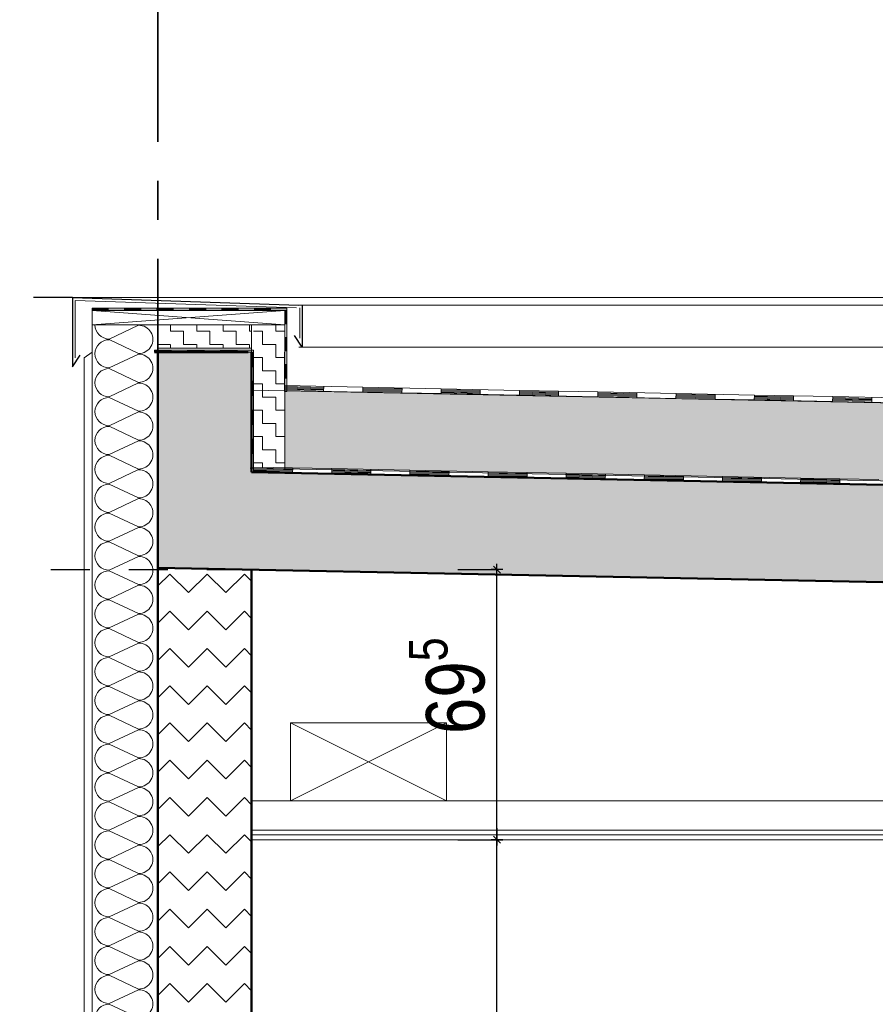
# Model space of a CAD drawing. Header units: metres. Extents: x 1314 to 1415, y -87 to -52.
# Tile 126 of 256: x 1338 to 1340.2, y -78.47 to -75.95. Entities that reach past the tile are written whole.
import ezdxf

# ---------------------------------------------------------------- set-up
doc = ezdxf.new("R2010")
doc.units = ezdxf.units.M
doc.header["$PDMODE"] = 65
for name, pattern in [('AUSGEZOGEN', [0]), ('PUNKT2_S9', [0.0015, 0, -0.0015]), ('STRICHPUNKT2_S5', [0.5, 0.35, -0.05, 0.05, -0.05])]:
    doc.linetypes.add(name, pattern=pattern)
for name, color, linetype, lineweight in [('XR$2$Achsen', 4, 'AUSGEZOGEN', 13), ('XR$2$Allgemein', 4, 'AUSGEZOGEN', 13), ('XR$2$Ansicht', 1, 'AUSGEZOGEN', 50), ('XR$2$Aufkantung', 4, 'AUSGEZOGEN', 13), ('XR$2$Design', 4, 'AUSGEZOGEN', 13), ('XR$2$Maßlinie 1_50', 7, 'AUSGEZOGEN', 25), ('XR$2$Muster', 4, 'AUSGEZOGEN', 13), ('XR$2$STANDARD_1', 7, 'AUSGEZOGEN', 25), ('XR$2$Wand', 1, 'AUSGEZOGEN', 50), ('XR$3$Maßlinie 1_50', 7, 'AUSGEZOGEN', 25), ('XR$4$Design', 4, 'AUSGEZOGEN', 13), ('XR$4$Muster', 4, 'AUSGEZOGEN', 13), ('XR$4$Türen', 3, 'AUSGEZOGEN', 18)]:
    doc.layers.add(name, color=color, linetype=linetype, lineweight=lineweight)
doc.styles.add('ARIAL', font='arial.ttf')
doc.dimstyles.new('DIMSTYLE_18', dxfattribs={"dimtxt": 0.175, "dimasz": 0.15, "dimexe": 0, "dimexo": 0, "dimgap": 0.0875, "dimtad": 2, "dimdec": 3, "dimrnd": 0.005, "dimzin": 4, "dimdsep": 46, "dimtxsty": 'ARIAL', "dimblk1": 'ALL_ML_KREIS', "dimblk2": 'ALL_ML_KREIS', "dimsah": 1, "dimcen": 0, "dimclrd": 3, "dimclre": 3, "dimclrt": 3, "dimadec": 0, "dimazin": 0, "dimtfac": 1, "dimtdec": 0, "dimtix": 1, "dimtmove": 2, "dimatfit": 3, "dimfxl": 0, "dimtzin": 0, "dimlwd": 0, "dimlwe": 25, "dimarcsym": 0})
doc.dimstyles.new('DIMSTYLE_23', dxfattribs={"dimtxt": 0.15, "dimasz": 0.03, "dimexe": 0, "dimexo": 0, "dimgap": 0.075, "dimtad": 2, "dimdec": 1, "dimlfac": 100, "dimrnd": 0.5, "dimzin": 4, "dimdsep": 46, "dimtxsty": 'ARIAL', "dimblk1": 'ALL_ML_STRICH', "dimblk2": 'ALL_ML_STRICH', "dimsah": 1, "dimcen": 0, "dimclrd": 3, "dimclre": 3, "dimclrt": 3, "dimadec": 0, "dimazin": 0, "dimtfac": 1, "dimtdec": 0, "dimtix": 1, "dimtmove": 2, "dimatfit": 3, "dimfxl": 0, "dimtzin": 0, "dimlwd": 0, "dimlwe": 25, "dimarcsym": 0})
doc.dimstyles.new('DIMSTYLE_7', dxfattribs={"dimtxt": 0.125, "dimasz": 0.15, "dimexe": 0, "dimexo": 0, "dimgap": 0.0625, "dimtad": 2, "dimdec": 3, "dimrnd": 0.005, "dimzin": 4, "dimdsep": 46, "dimtxsty": 'ARIAL', "dimblk1": 'ALL_ML_KREIS', "dimblk2": 'ALL_ML_KREIS', "dimsah": 1, "dimcen": 0, "dimclrd": 3, "dimclre": 3, "dimclrt": 3, "dimadec": 0, "dimazin": 0, "dimtfac": 1, "dimtdec": 0, "dimtix": 1, "dimtmove": 2, "dimatfit": 3, "dimfxl": 0, "dimtzin": 0, "dimlwd": 0, "dimlwe": 25, "dimarcsym": 0})
doc.dimstyles.new('DIMSTYLE_9', dxfattribs={"dimtxt": 0.125, "dimasz": 0.15, "dimexe": 0, "dimexo": 0, "dimgap": 0.0625, "dimtad": 2, "dimrnd": 0.005, "dimzin": 4, "dimdsep": 46, "dimtxsty": 'ARIAL', "dimblk1": 'ALL_ML_KREIS', "dimblk2": 'ALL_ML_KREIS', "dimsah": 1, "dimcen": 0, "dimclrd": 3, "dimclre": 3, "dimclrt": 3, "dimadec": 0, "dimazin": 0, "dimtfac": 1, "dimtdec": 0, "dimtix": 1, "dimtmove": 2, "dimatfit": 3, "dimfxl": 0, "dimtzin": 0, "dimlwd": 0, "dimlwe": 25, "dimarcsym": 0})
pattern_1 = [(0, (0.0675, 0.0675), (0.03375, 0.03375), [0.03375, -0.03375]), (90, (0.0675, 0.0675), (-0.03375, 0.03375), [0.03375, -0.03375])]

# ---------------------------------------------------------------- blocks, each defined once
blk = doc.blocks.new('MUSTERELEMENT_34')
at = {"layer": 'XR$2$Wand', "color": 4, "linetype": 'AUSGEZOGEN', "lineweight": 13, "transparency": 33554687}
for p, q in [((1338.1894, -76.6883), (1338.2726, -76.6883)), ((1338.1894, -76.6933), (1338.1894, -76.6883)), ((1338.1894, -76.6893), (1338.231, -76.6893)), ((1338.1894, -76.6903), (1338.231, -76.6903)), ((1338.1894, -76.6913), (1338.231, -76.6913)), ((1338.1894, -76.6923), (1338.231, -76.6923)), ((1338.1894, -76.6933), (1338.2726, -76.6933)), ((1338.231, -76.6933), (1338.231, -76.6883)), ((1338.2726, -76.6883), (1338.3558, -76.6883)), ((1338.2726, -76.6933), (1338.2726, -76.6883)), ((1338.2726, -76.6933), (1338.2726, -76.6883)), ((1338.2726, -76.6893), (1338.3142, -76.6893)), ((1338.2726, -76.6903), (1338.3142, -76.6903)), ((1338.2726, -76.6913), (1338.3142, -76.6913)), ((1338.2726, -76.6923), (1338.3142, -76.6923)), ((1338.2726, -76.6933), (1338.3558, -76.6933)), ((1338.3142, -76.6933), (1338.3142, -76.6883)), ((1338.3558, -76.6883), (1338.4391, -76.6883)), ((1338.3558, -76.6933), (1338.3558, -76.6883)), ((1338.3558, -76.6933), (1338.3558, -76.6883)), ((1338.3558, -76.6893), (1338.3974, -76.6893)), ((1338.3558, -76.6903), (1338.3974, -76.6903)), ((1338.3558, -76.6913), (1338.3974, -76.6913)), ((1338.3558, -76.6923), (1338.3974, -76.6923)), ((1338.3558, -76.6933), (1338.4391, -76.6933)), ((1338.3974, -76.6933), (1338.3974, -76.6883)), ((1338.4391, -76.6883), (1338.5223, -76.6883)), ((1338.4391, -76.6933), (1338.4391, -76.6883)), ((1338.4391, -76.6933), (1338.4391, -76.6883)), ((1338.4391, -76.6893), (1338.4807, -76.6893)), ((1338.4391, -76.6903), (1338.4807, -76.6903)), ((1338.4391, -76.6913), (1338.4807, -76.6913)), ((1338.4391, -76.6923), (1338.4807, -76.6923)), ((1338.4391, -76.6933), (1338.5223, -76.6933)), ((1338.4807, -76.6933), (1338.4807, -76.6883)), ((1338.5223, -76.6883), (1338.6055, -76.6883)), ((1338.5223, -76.6933), (1338.5223, -76.6883)), ((1338.5223, -76.6933), (1338.5223, -76.6883)), ((1338.5223, -76.6893), (1338.5639, -76.6893)), ((1338.5223, -76.6903), (1338.5639, -76.6903)), ((1338.5223, -76.6913), (1338.5639, -76.6913)), ((1338.5223, -76.6923), (1338.5639, -76.6923)), ((1338.5223, -76.6933), (1338.6055, -76.6933)), ((1338.5639, -76.6933), (1338.5639, -76.6883)), ((1338.6055, -76.6883), (1338.6887, -76.6883)), ((1338.6055, -76.6933), (1338.6055, -76.6883)), ((1338.6055, -76.6933), (1338.6055, -76.6883)), ((1338.6055, -76.6893), (1338.6471, -76.6893)), ((1338.6055, -76.6903), (1338.6471, -76.6903)), ((1338.6055, -76.6913), (1338.6471, -76.6913)), ((1338.6055, -76.6923), (1338.6471, -76.6923)), ((1338.6055, -76.6933), (1338.6887, -76.6933)), ((1338.6471, -76.6933), (1338.6471, -76.6883)), ((1338.6887, -76.6883), (1338.6887, -76.6883)), ((1338.6887, -76.6933), (1338.6887, -76.6883)), ((1338.6887, -76.6933), (1338.6887, -76.6883)), ((1338.6887, -76.6893), (1338.6887, -76.6893)), ((1338.6887, -76.6903), (1338.6887, -76.6903)), ((1338.6887, -76.6913), (1338.6887, -76.6913)), ((1338.6887, -76.6923), (1338.6887, -76.6923)), ((1338.6887, -76.6933), (1338.6887, -76.6933))]:
    blk.add_line(p, q, dxfattribs=at)
blk = doc.blocks.new('MUSTERELEMENT_35')
at = {"layer": 'XR$2$Wand', "color": 4, "linetype": 'AUSGEZOGEN', "lineweight": 13, "transparency": 33554687}
for p, q in [((1338.3494, -76.796), (1338.4341, -76.796)), ((1338.3494, -76.801), (1338.3494, -76.796)), ((1338.3494, -76.797), (1338.3918, -76.797)), ((1338.3494, -76.798), (1338.3918, -76.798)), ((1338.3494, -76.799), (1338.3918, -76.799)), ((1338.3494, -76.8), (1338.3918, -76.8)), ((1338.3494, -76.801), (1338.4341, -76.801)), ((1338.3918, -76.801), (1338.3918, -76.796)), ((1338.4341, -76.796), (1338.5187, -76.796)), ((1338.4341, -76.801), (1338.4341, -76.796)), ((1338.4341, -76.801), (1338.4341, -76.796)), ((1338.4341, -76.797), (1338.4764, -76.797)), ((1338.4341, -76.798), (1338.4764, -76.798)), ((1338.4341, -76.799), (1338.4764, -76.799)), ((1338.4341, -76.8), (1338.4764, -76.8)), ((1338.4341, -76.801), (1338.5187, -76.801)), ((1338.4764, -76.801), (1338.4764, -76.796)), ((1338.5187, -76.796), (1338.6034, -76.796)), ((1338.5187, -76.801), (1338.5187, -76.796)), ((1338.5187, -76.801), (1338.5187, -76.796)), ((1338.5187, -76.797), (1338.5611, -76.797)), ((1338.5187, -76.798), (1338.5611, -76.798)), ((1338.5187, -76.799), (1338.5611, -76.799)), ((1338.5187, -76.8), (1338.5611, -76.8)), ((1338.5187, -76.801), (1338.6034, -76.801)), ((1338.5611, -76.801), (1338.5611, -76.796)), ((1338.6034, -76.796), (1338.6034, -76.796)), ((1338.6034, -76.801), (1338.6034, -76.796)), ((1338.6034, -76.801), (1338.6034, -76.796)), ((1338.6034, -76.797), (1338.6034, -76.797)), ((1338.6034, -76.798), (1338.6034, -76.798)), ((1338.6034, -76.799), (1338.6034, -76.799)), ((1338.6034, -76.8), (1338.6034, -76.8)), ((1338.6034, -76.801), (1338.6034, -76.801))]:
    blk.add_line(p, q, dxfattribs=at)
blk = doc.blocks.new('MUSTERELEMENT_49')
at = {"layer": 'XR$2$Design', "color": 4, "linetype": 'AUSGEZOGEN', "lineweight": 13, "transparency": 33554687}
for p, q in [((1338.6033, -77.1056), (1338.7035, -77.1076)), ((1338.6033, -77.1081), (1338.8036, -77.1121)), ((1338.6034, -77.1006), (1338.7036, -77.1026)), ((1338.6035, -77.0956), (1338.8038, -77.0996)), ((1338.6035, -77.0981), (1338.7036, -77.1001)), ((1338.7037, -77.0976), (1338.7034, -77.1101)), ((1338.8038, -77.0996), (1338.8036, -77.1121)), ((1338.8038, -77.0996), (1338.8036, -77.1121)), ((1338.8036, -77.1096), (1338.9038, -77.1116)), ((1338.8036, -77.1121), (1339.0039, -77.1161)), ((1338.8037, -77.1046), (1338.9039, -77.1066)), ((1338.8037, -77.1071), (1338.9038, -77.1091)), ((1338.8038, -77.0996), (1339.0041, -77.1036)), ((1338.8038, -77.1021), (1338.9039, -77.1041)), ((1338.904, -77.1016), (1338.9037, -77.1141)), ((1339.0041, -77.1036), (1339.0039, -77.1161)), ((1339.0041, -77.1036), (1339.0039, -77.1161)), ((1339.004, -77.1086), (1339.1042, -77.1106)), ((1339.004, -77.1111), (1339.1041, -77.1131)), ((1339.0041, -77.1036), (1339.2044, -77.1076)), ((1339.0041, -77.1061), (1339.1042, -77.1081)), ((1339.1043, -77.1056), (1339.104, -77.1181)), ((1339.2044, -77.1076), (1339.2042, -77.1201)), ((1339.2044, -77.1076), (1339.2042, -77.1201)), ((1339.2043, -77.1126), (1339.3045, -77.1146)), ((1339.2044, -77.1076), (1339.4048, -77.1116)), ((1339.2044, -77.1101), (1339.3045, -77.1121)), ((1339.3046, -77.1096), (1339.3043, -77.1221)), ((1339.4048, -77.1116), (1339.4045, -77.1241)), ((1339.4048, -77.1116), (1339.4045, -77.1241)), ((1339.4048, -77.1116), (1339.6051, -77.1156)), ((1339.0039, -77.1136), (1339.1041, -77.1156)), ((1339.0039, -77.1161), (1339.2042, -77.1201)), ((1339.2042, -77.1176), (1339.3044, -77.1196)), ((1339.2042, -77.1201), (1339.4045, -77.1241)), ((1339.2043, -77.1151), (1339.3044, -77.1171)), ((1339.4045, -77.1241), (1339.6048, -77.1281)), ((1339.4046, -77.1191), (1339.5048, -77.1211)), ((1339.4046, -77.1216), (1339.5047, -77.1236)), ((1339.4047, -77.1141), (1339.5049, -77.1161)), ((1339.4047, -77.1166), (1339.5048, -77.1186)), ((1339.5049, -77.1136), (1339.5047, -77.1261)), ((1339.6051, -77.1156), (1339.6048, -77.1281)), ((1339.6051, -77.1156), (1339.6048, -77.1281)), ((1339.6048, -77.1281), (1339.8051, -77.1321)), ((1339.6049, -77.1231), (1339.7051, -77.1251)), ((1339.6049, -77.1256), (1339.705, -77.1276)), ((1339.605, -77.1181), (1339.7052, -77.1201)), ((1339.605, -77.1206), (1339.7051, -77.1226)), ((1339.6051, -77.1156), (1339.8054, -77.1196)), ((1339.7052, -77.1176), (1339.705, -77.1301)), ((1339.8054, -77.1196), (1339.8051, -77.1321)), ((1339.8054, -77.1196), (1339.8051, -77.1321)), ((1339.8051, -77.1321), (1340.0054, -77.1361)), ((1339.8052, -77.1271), (1339.9054, -77.1291)), ((1339.8052, -77.1296), (1339.9053, -77.1316)), ((1339.8053, -77.1221), (1339.9055, -77.1241)), ((1339.8053, -77.1246), (1339.9054, -77.1266)), ((1339.8054, -77.1196), (1340.0057, -77.1236)), ((1339.9055, -77.1216), (1339.9053, -77.1341)), ((1340.0057, -77.1236), (1340.0054, -77.1361)), ((1340.0057, -77.1236), (1340.0054, -77.1361)), ((1340.0054, -77.1361), (1340.2057, -77.1401)), ((1340.0055, -77.1311), (1340.1057, -77.1331)), ((1340.0055, -77.1336), (1340.1056, -77.1356)), ((1340.0056, -77.1261), (1340.1058, -77.1281)), ((1340.0056, -77.1286), (1340.1057, -77.1306)), ((1340.0057, -77.1236), (1340.206, -77.1276)), ((1340.1058, -77.1256), (1340.1056, -77.1381))]:
    blk.add_line(p, q, dxfattribs=at)
for points in [[(1338.6035, -77.0956), (1338.6033, -77.1056), (1338.6033, -77.1081)], [(1338.6034, -77.1031), (1338.6034, -77.1031), (1338.7035, -77.1051)]]:
    blk.add_lwpolyline(points, dxfattribs=at)
blk = doc.blocks.new('MUSTERELEMENT_50')
at = {"layer": 'XR$2$Wand', "color": 4, "linetype": 'AUSGEZOGEN', "lineweight": 13, "transparency": 33554687}
for p, q in [((1338.5984, -76.8011), (1338.6034, -76.8011)), ((1338.5994, -76.8011), (1338.5994, -76.8382)), ((1338.6024, -76.8011), (1338.6024, -76.8382)), ((1338.5984, -76.8382), (1338.6034, -76.8382)), ((1338.5984, -76.8753), (1338.5983, -76.9495)), ((1338.5984, -76.8753), (1338.6034, -76.8753)), ((1338.5984, -76.8753), (1338.6034, -76.8753)), ((1338.5994, -76.8753), (1338.5993, -76.9124)), ((1338.6004, -76.8753), (1338.6003, -76.9124)), ((1338.6014, -76.8753), (1338.6013, -76.9124)), ((1338.6024, -76.8753), (1338.6023, -76.9124)), ((1338.6034, -76.8753), (1338.6033, -76.9495)), ((1338.5983, -76.9124), (1338.6033, -76.9124)), ((1338.5983, -76.9495), (1338.5983, -77.0237)), ((1338.5983, -76.9495), (1338.6033, -76.9495)), ((1338.5983, -76.9495), (1338.6033, -76.9495)), ((1338.5993, -76.9495), (1338.5993, -76.9866)), ((1338.6003, -76.9495), (1338.6003, -76.9866)), ((1338.6013, -76.9495), (1338.6013, -76.9866)), ((1338.6023, -76.9495), (1338.6023, -76.9866)), ((1338.6033, -76.9495), (1338.6033, -77.0237)), ((1338.5983, -76.9866), (1338.6033, -76.9866)), ((1338.5983, -77.0237), (1338.6033, -77.0237)), ((1338.5983, -77.0237), (1338.6033, -77.0237)), ((1338.5993, -77.0237), (1338.5993, -77.0608)), ((1338.6003, -77.0237), (1338.6003, -77.0608)), ((1338.6013, -77.0237), (1338.6013, -77.0608)), ((1338.6023, -77.0237), (1338.6023, -77.0608)), ((1338.6033, -77.0237), (1338.6033, -77.0979)), ((1338.5983, -77.0608), (1338.6033, -77.0608)), ((1338.6003, -77.0979), (1338.6003, -77.0979)), ((1338.6033, -77.0979), (1338.6033, -77.0979))]:
    blk.add_line(p, q, dxfattribs=at)
for points in [[(1338.5984, -76.8011), (1338.5984, -76.8011), (1338.5984, -76.8753)], [(1338.6004, -76.8011), (1338.6004, -76.8011), (1338.6004, -76.8382)], [(1338.6014, -76.8011), (1338.6014, -76.8011), (1338.6014, -76.8382)], [(1338.6034, -76.8011), (1338.6034, -76.8011), (1338.6034, -76.8753)], [(1338.5983, -77.0237), (1338.5983, -77.0979), (1338.5983, -77.0979)], [(1338.5983, -77.0979), (1338.6028, -77.0979), (1338.6033, -77.0979)], [(1338.5983, -77.0979), (1338.6028, -77.0979), (1338.6033, -77.0979)]]:
    blk.add_lwpolyline(points, dxfattribs=at)
blk = doc.blocks.new('MUSTERELEMENT_51')
at = {"layer": 'XR$2$Wand', "color": 4, "linetype": 'AUSGEZOGEN', "lineweight": 13, "transparency": 33554687}
for p, q in [((1338.6837, -76.6938), (1338.6837, -76.7632)), ((1338.6837, -76.6938), (1338.6887, -76.6938)), ((1338.6847, -76.6938), (1338.6847, -76.7285)), ((1338.6857, -76.6938), (1338.6857, -76.7285)), ((1338.6867, -76.6938), (1338.6867, -76.7285)), ((1338.6877, -76.6938), (1338.6877, -76.7285)), ((1338.6887, -76.6938), (1338.6887, -76.7632)), ((1338.6837, -76.7285), (1338.6887, -76.7285)), ((1338.6837, -76.7632), (1338.6837, -76.8326)), ((1338.6837, -76.7632), (1338.6887, -76.7632)), ((1338.6837, -76.7632), (1338.6887, -76.7632)), ((1338.6847, -76.7632), (1338.6847, -76.7979)), ((1338.6857, -76.7632), (1338.6857, -76.7979)), ((1338.6867, -76.7632), (1338.6867, -76.7979)), ((1338.6877, -76.7632), (1338.6877, -76.7979)), ((1338.6887, -76.7632), (1338.6887, -76.8326)), ((1338.6837, -76.7979), (1338.6887, -76.7979)), ((1338.6837, -76.8326), (1338.6837, -76.902)), ((1338.6837, -76.8326), (1338.6887, -76.8326)), ((1338.6837, -76.8326), (1338.6887, -76.8326)), ((1338.6847, -76.8326), (1338.6847, -76.8673)), ((1338.6857, -76.8326), (1338.6857, -76.8673)), ((1338.6867, -76.8326), (1338.6867, -76.8673)), ((1338.6877, -76.8326), (1338.6877, -76.8673)), ((1338.6887, -76.8326), (1338.6887, -76.902)), ((1338.6837, -76.8673), (1338.6887, -76.8673)), ((1338.6837, -76.902), (1338.6837, -76.902)), ((1338.6837, -76.902), (1338.6887, -76.902)), ((1338.6837, -76.902), (1338.6887, -76.902)), ((1338.6847, -76.902), (1338.6847, -76.902)), ((1338.6857, -76.902), (1338.6857, -76.902)), ((1338.6867, -76.902), (1338.6867, -76.902)), ((1338.6877, -76.902), (1338.6877, -76.902)), ((1338.6887, -76.902), (1338.6887, -76.902))]:
    blk.add_line(p, q, dxfattribs=at)
blk = doc.blocks.new('MUSTERELEMENT_53')
at = {"layer": 'XR$2$Design', "color": 4, "linetype": 'AUSGEZOGEN', "lineweight": 13, "transparency": 33554687}
for p, q in [((1338.6828, -76.8868), (1338.6825, -76.8993)), ((1338.6826, -76.8943), (1338.783, -76.8963)), ((1338.6827, -76.8893), (1338.7831, -76.8913)), ((1338.6827, -76.8918), (1338.783, -76.8938)), ((1338.7831, -76.8888), (1338.7829, -76.9013)), ((1338.8835, -76.8908), (1338.8832, -76.9033)), ((1338.8835, -76.8908), (1338.8832, -76.9033)), ((1338.8832, -76.9033), (1339.0839, -76.9073)), ((1338.8833, -76.8983), (1338.9836, -76.9003)), ((1338.8833, -76.9008), (1338.9836, -76.9028)), ((1338.8834, -76.8933), (1338.9837, -76.8953)), ((1338.8834, -76.8958), (1338.9837, -76.8978)), ((1338.8835, -76.8908), (1339.0841, -76.8948)), ((1338.9838, -76.8928), (1338.9835, -76.9053)), ((1339.0841, -76.8948), (1339.0839, -76.9073)), ((1339.0841, -76.8948), (1339.0839, -76.9073)), ((1339.0839, -76.9048), (1339.1843, -76.9069)), ((1339.0839, -76.9073), (1339.2846, -76.9114)), ((1339.084, -76.8998), (1339.1844, -76.9019)), ((1339.084, -76.9023), (1339.1843, -76.9044)), ((1339.0841, -76.8948), (1339.2848, -76.8989)), ((1339.0841, -76.8973), (1339.1844, -76.8994)), ((1339.1845, -76.8969), (1339.1842, -76.9094)), ((1339.2848, -76.8989), (1339.2846, -76.9114)), ((1339.2848, -76.8989), (1339.2846, -76.9114)), ((1339.2846, -76.9089), (1339.385, -76.9109)), ((1339.2847, -76.9039), (1339.3851, -76.9059)), ((1339.2847, -76.9064), (1339.385, -76.9084)), ((1339.2848, -76.8989), (1339.4855, -76.9029)), ((1339.2848, -76.9014), (1339.3851, -76.9034)), ((1339.3852, -76.9009), (1339.3849, -76.9134)), ((1339.4855, -76.9029), (1339.4853, -76.9154)), ((1339.4855, -76.9029), (1339.4853, -76.9154)), ((1339.4854, -76.9079), (1339.5857, -76.9099)), ((1339.4854, -76.9104), (1339.5857, -76.9124)), ((1339.4855, -76.9029), (1339.6862, -76.9069)), ((1339.4855, -76.9054), (1339.5858, -76.9074)), ((1339.5858, -76.9049), (1339.5856, -76.9174)), ((1339.6862, -76.9069), (1339.6859, -76.9194)), ((1339.6862, -76.9069), (1339.6859, -76.9194)), ((1339.6861, -76.9094), (1339.7865, -76.9114)), ((1339.6862, -76.9069), (1339.8869, -76.9109)), ((1339.7865, -76.9089), (1339.7863, -76.9214)), ((1339.8869, -76.9109), (1339.8866, -76.9234)), ((1339.8869, -76.9109), (1339.8866, -76.9234)), ((1339.8869, -76.9109), (1340.0876, -76.9149)), ((1339.2846, -76.9114), (1339.4853, -76.9154)), ((1339.4853, -76.9129), (1339.5856, -76.9149)), ((1339.4853, -76.9154), (1339.6859, -76.9194)), ((1339.6859, -76.9194), (1339.8866, -76.9234)), ((1339.686, -76.9144), (1339.7864, -76.9164)), ((1339.686, -76.9169), (1339.7863, -76.9189)), ((1339.6861, -76.9119), (1339.7864, -76.9139)), ((1339.8866, -76.9234), (1340.0873, -76.9274)), ((1339.8867, -76.9184), (1339.9871, -76.9204)), ((1339.8867, -76.9209), (1339.987, -76.9229)), ((1339.8868, -76.9134), (1339.9872, -76.9154)), ((1339.8868, -76.9159), (1339.9871, -76.9179)), ((1339.9872, -76.9129), (1339.987, -76.9254)), ((1340.0876, -76.9149), (1340.0873, -76.9274)), ((1340.0876, -76.9149), (1340.0873, -76.9274)), ((1340.0873, -76.9274), (1340.288, -76.9314)), ((1340.0874, -76.9224), (1340.1877, -76.9244)), ((1340.0874, -76.9249), (1340.1877, -76.9269)), ((1340.0875, -76.9174), (1340.1878, -76.9194)), ((1340.0875, -76.9199), (1340.1878, -76.9219)), ((1340.0876, -76.9149), (1340.2882, -76.9189)), ((1340.1879, -76.9169), (1340.1876, -76.9294))]:
    blk.add_line(p, q, dxfattribs=at)
for points in [[(1338.6825, -76.8993), (1338.6825, -76.8993), (1338.8832, -76.9033)], [(1338.6826, -76.8968), (1338.6826, -76.8968), (1338.7829, -76.8988)], [(1338.6828, -76.8868), (1338.6828, -76.8868), (1338.8835, -76.8908)]]:
    blk.add_lwpolyline(points, dxfattribs=at)
blk = doc.blocks.new('ALL_ML_KREIS')
at = {"color": 0, "linetype": 'ByBlock', "lineweight": -2}
for p, q in [((0, -0.5), (0, 0.5)), ((-1, 0), (0.5, 0))]:
    blk.add_line(p, q, dxfattribs=at)
blk.add_circle((0, 0), 0.15, dxfattribs=at)
blk = doc.blocks.new('*D110')
at = {"layer": 'DEFPOINTS', "color": 3, "linetype": 'AUSGEZOGEN', "lineweight": 25, "transparency": 33554687}
for p in [(1358.4732, -77.3937), (1338.3582, -77.8099), (1338.3582, -84.3412)]:
    blk.add_point(p, dxfattribs=at)
at = {"layer": 'XR$3$Maßlinie 1_50', "color": 3, "linetype": 'AUSGEZOGEN', "lineweight": -2, "transparency": 33554687}
for p, q in [((1338.3582, -84.0412), (1338.3582, -84.3412)), ((1358.4732, -84.0412), (1358.4732, -84.3412)), ((1338.3582, -84.3412), (1358.4732, -84.3412))]:
    blk.add_line(p, q, dxfattribs=at)
at = {"layer": 'XR$3$Maßlinie 1_50', "color": 3, "linetype": 'AUSGEZOGEN', "lineweight": 25, "transparency": 33554687, "xscale": 0.15, "yscale": 0.15, "zscale": 0.15, "rotation": 180}
blk.add_blockref('ALL_ML_KREIS', (1338.3582, -84.3412), dxfattribs=at)
at = {"layer": 'XR$3$Maßlinie 1_50', "color": 3, "linetype": 'AUSGEZOGEN', "lineweight": 25, "transparency": 33554687, "xscale": 0.15, "yscale": 0.15, "zscale": 0.15}
blk.add_blockref('ALL_ML_KREIS', (1358.4732, -84.3412), dxfattribs=at)
at = {"layer": 'XR$3$Maßlinie 1_50', "color": 3, "linetype": 'AUSGEZOGEN', "lineweight": 25, "transparency": 33554687, "insert": (1348.4387, -84.2007), "char_height": 0.175, "width": 1.05, "attachment_point": 5, "style": 'ARIAL'}
blk.add_mtext('\\A1;{\\fArial|i0|b1;\\A1;{20.11\\H0.115500;\\S5^ ;}}', dxfattribs=at)
blk = doc.blocks.new('*D111')
at = {"layer": 'DEFPOINTS', "color": 3, "linetype": 'AUSGEZOGEN', "lineweight": 25, "transparency": 33554687}
for p in [(1338.1394, -76.6611), (1336.7524, -81.2911), (1337.9279, -81.2911)]:
    blk.add_point(p, dxfattribs=at)
at = {"layer": 'XR$3$Maßlinie 1_50', "color": 3, "linetype": 'AUSGEZOGEN', "lineweight": -2, "transparency": 33554687}
for p, q in [((1337.0524, -76.6611), (1336.7524, -76.6611)), ((1336.7524, -81.2911), (1336.7524, -76.6611)), ((1337.0524, -81.2911), (1336.7524, -81.2911))]:
    blk.add_line(p, q, dxfattribs=at)
at = {"layer": 'XR$3$Maßlinie 1_50', "color": 3, "linetype": 'AUSGEZOGEN', "lineweight": 25, "transparency": 33554687, "xscale": 0.15, "yscale": 0.15, "zscale": 0.15}
for p, rotation in [((1336.7524, -76.6611), 90), ((1336.7524, -81.2911), 270)]:
    blk.add_blockref('ALL_ML_KREIS', p, dxfattribs=dict(at, rotation=rotation))
at = {"layer": 'XR$3$Maßlinie 1_50', "color": 3, "linetype": 'AUSGEZOGEN', "lineweight": 25, "transparency": 33554687, "insert": (1336.6377, -78.9671), "char_height": 0.125, "width": 0.5, "attachment_point": 5, "rotation": 90, "style": 'ARIAL'}
blk.add_mtext('\\A1;{\\A1;{4.63\\H0.082500;\\S^ ;}}', dxfattribs=at)
blk = doc.blocks.new('ALL_ML_STRICH')
at = {"color": 0, "linetype": 'ByBlock', "lineweight": -2}
for p, q in [((-1, 0), (0.5, 0)), ((-0.3, -0.3), (0.3, 0.3)), ((0, -0.5), (0, 0.5))]:
    blk.add_line(p, q, dxfattribs=at)
blk = doc.blocks.new('*D154')
at = {"layer": 'DEFPOINTS', "color": 3, "linetype": 'AUSGEZOGEN', "lineweight": 25, "transparency": 33554687}
for p in [(1338.8221, -78.0511), (1338.5982, -79.0411), (1339.227, -79.0411)]:
    blk.add_point(p, dxfattribs=at)
at = {"layer": 'XR$3$Maßlinie 1_50', "color": 3, "linetype": 'AUSGEZOGEN', "lineweight": -2, "transparency": 33554687}
for p, q in [((1339.127, -78.0511), (1339.227, -78.0511)), ((1339.227, -79.0411), (1339.227, -78.0511)), ((1339.127, -79.0411), (1339.227, -79.0411))]:
    blk.add_line(p, q, dxfattribs=at)
at = {"layer": 'XR$3$Maßlinie 1_50', "color": 3, "linetype": 'AUSGEZOGEN', "lineweight": 25, "transparency": 33554687, "xscale": 0.03000000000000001, "yscale": 0.03000000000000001, "zscale": 0.03000000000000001}
for p, rotation in [((1339.227, -78.0511), 90), ((1339.227, -79.0411), 270)]:
    blk.add_blockref('ALL_ML_STRICH', p, dxfattribs=dict(at, rotation=rotation))
at = {"layer": 'XR$3$Maßlinie 1_50', "color": 3, "linetype": 'AUSGEZOGEN', "lineweight": 25, "transparency": 33554687, "insert": (1339.0994, -78.5867), "char_height": 0.15, "width": 0.48, "attachment_point": 5, "rotation": 90, "style": 'ARIAL'}
blk.add_mtext('\\W0.80;\\A1;{\\A1;{99\\H0.099000;\\S^ ;}}', dxfattribs=at)
blk = doc.blocks.new('*D155')
at = {"layer": 'DEFPOINTS', "color": 3, "linetype": 'AUSGEZOGEN', "lineweight": 25, "transparency": 33554687}
for p in [(1338.5982, -77.3584), (1338.8221, -78.0511), (1339.227, -78.0511)]:
    blk.add_point(p, dxfattribs=at)
at = {"layer": 'XR$3$Maßlinie 1_50', "color": 3, "linetype": 'AUSGEZOGEN', "lineweight": -2, "transparency": 33554687}
for p, q in [((1339.127, -77.3584), (1339.227, -77.3584)), ((1339.227, -78.0511), (1339.227, -77.3584)), ((1339.127, -78.0511), (1339.227, -78.0511))]:
    blk.add_line(p, q, dxfattribs=at)
at = {"layer": 'XR$3$Maßlinie 1_50', "color": 3, "linetype": 'AUSGEZOGEN', "lineweight": 25, "transparency": 33554687, "xscale": 0.03000000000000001, "yscale": 0.03000000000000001, "zscale": 0.03000000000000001}
for p, rotation in [((1339.227, -77.3584), 90), ((1339.227, -78.0511), 270)]:
    blk.add_blockref('ALL_ML_STRICH', p, dxfattribs=dict(at, rotation=rotation))
at = {"layer": 'XR$3$Maßlinie 1_50', "color": 3, "linetype": 'AUSGEZOGEN', "lineweight": 25, "transparency": 33554687, "insert": (1339.0994, -77.656), "char_height": 0.15, "width": 0.48, "attachment_point": 5, "rotation": 90, "style": 'ARIAL'}
blk.add_mtext('\\W0.80;\\A1;{\\A1;{69\\H0.099000;\\S5^ ;}}', dxfattribs=at)
blk = doc.blocks.new('*D157')
at = {"layer": 'DEFPOINTS', "color": 3, "linetype": 'AUSGEZOGEN', "lineweight": 25, "transparency": 33554687}
for p in [(1338.5982, -77.3584), (1341.3236, -78.0511), (1341.6076, -78.0511)]:
    blk.add_point(p, dxfattribs=at)
at = {"layer": 'XR$3$Maßlinie 1_50', "color": 3, "linetype": 'AUSGEZOGEN', "lineweight": -2, "transparency": 33554687}
for p, q in [((1341.5076, -77.3584), (1341.6076, -77.3584)), ((1341.6076, -78.0511), (1341.6076, -77.3584)), ((1341.5076, -78.0511), (1341.6076, -78.0511))]:
    blk.add_line(p, q, dxfattribs=at)
at = {"layer": 'XR$3$Maßlinie 1_50', "color": 3, "linetype": 'AUSGEZOGEN', "lineweight": 25, "transparency": 33554687, "xscale": 0.03000000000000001, "yscale": 0.03000000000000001, "zscale": 0.03000000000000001}
for p, rotation in [((1341.6076, -77.3584), 90), ((1341.6076, -78.0511), 270)]:
    blk.add_blockref('ALL_ML_STRICH', p, dxfattribs=dict(at, rotation=rotation))
at = {"layer": 'XR$3$Maßlinie 1_50', "color": 3, "linetype": 'AUSGEZOGEN', "lineweight": 25, "transparency": 33554687, "insert": (1341.4801, -77.656), "char_height": 0.15, "width": 0.48, "attachment_point": 5, "rotation": 90, "style": 'ARIAL'}
blk.add_mtext('\\W0.80;\\A1;{\\A1;{69\\H0.099000;\\S5^ ;}}', dxfattribs=at)
blk = doc.blocks.new('*D159')
at = {"layer": 'DEFPOINTS', "color": 3, "linetype": 'AUSGEZOGEN', "lineweight": 25, "transparency": 33554687}
for p in [(1337.7566, -77.3584), (1337.51, -81.2911), (1338.5982, -81.2911)]:
    blk.add_point(p, dxfattribs=at)
at = {"layer": 'XR$3$Maßlinie 1_50', "color": 3, "linetype": 'AUSGEZOGEN', "lineweight": -2, "transparency": 33554687}
for p, q in [((1337.81, -77.3584), (1337.51, -77.3584)), ((1337.51, -81.2911), (1337.51, -77.3584)), ((1337.81, -81.2911), (1337.51, -81.2911))]:
    blk.add_line(p, q, dxfattribs=at)
at = {"layer": 'XR$3$Maßlinie 1_50', "color": 3, "linetype": 'AUSGEZOGEN', "lineweight": 25, "transparency": 33554687, "xscale": 0.15, "yscale": 0.15, "zscale": 0.15}
for p, rotation in [((1337.51, -77.3584), 90), ((1337.51, -81.2911), 270)]:
    blk.add_blockref('ALL_ML_KREIS', p, dxfattribs=dict(at, rotation=rotation))
at = {"layer": 'XR$3$Maßlinie 1_50', "color": 3, "linetype": 'AUSGEZOGEN', "lineweight": 25, "transparency": 33554687, "insert": (1337.3953, -79.303), "char_height": 0.125, "width": 0.625, "attachment_point": 5, "rotation": 90, "style": 'ARIAL'}
blk.add_mtext('\\A1;{\\A1;{3.93\\H0.082500;\\S5^ ;}}', dxfattribs=at)
blk = doc.blocks.new('MUSTERELEMENT_79')
at = {"layer": 'XR$4$Design', "color": 52, "linetype": 'AUSGEZOGEN', "lineweight": 13, "transparency": 33554687}
for p, q in [((1338.2336, -76.7674), (1338.3086, -76.7319)), ((1338.3086, -76.8045), (1338.2336, -76.7689)), ((1338.2336, -76.8415), (1338.3086, -76.8059)), ((1338.3086, -76.8785), (1338.2336, -76.843)), ((1338.2336, -76.9156), (1338.3086, -76.88)), ((1338.3086, -76.9526), (1338.2336, -76.917)), ((1338.2336, -76.9896), (1338.3086, -76.9541)), ((1338.3086, -77.0267), (1338.2336, -76.9911)), ((1338.2336, -77.0637), (1338.3086, -77.0281)), ((1338.3086, -77.1007), (1338.2336, -77.0652)), ((1338.2336, -77.1377), (1338.3086, -77.1022)), ((1338.3086, -77.1748), (1338.2336, -77.1392)), ((1338.2336, -77.2118), (1338.3086, -77.1763)), ((1338.3086, -77.2488), (1338.2336, -77.2133)), ((1338.2336, -77.2859), (1338.3086, -77.2503)), ((1338.3086, -77.3229), (1338.2336, -77.2874)), ((1338.2336, -77.3599), (1338.3086, -77.3244)), ((1338.3086, -77.397), (1338.2336, -77.3614)), ((1338.2336, -77.434), (1338.3086, -77.3984)), ((1338.3086, -77.471), (1338.2336, -77.4355)), ((1338.2336, -77.5081), (1338.3086, -77.4725)), ((1338.3086, -77.5451), (1338.2336, -77.5095)), ((1338.2336, -77.5821), (1338.3086, -77.5466)), ((1338.3086, -77.6192), (1338.2336, -77.5836)), ((1338.2336, -77.6562), (1338.3086, -77.6206)), ((1338.3086, -77.6932), (1338.2336, -77.6577)), ((1338.2336, -77.7302), (1338.3086, -77.6947)), ((1338.3086, -77.7673), (1338.2336, -77.7317)), ((1338.2336, -77.8043), (1338.3086, -77.7688)), ((1338.3086, -77.8413), (1338.2336, -77.8058)), ((1338.2336, -77.8784), (1338.3086, -77.8428)), ((1338.3086, -77.9154), (1338.2336, -77.8799)), ((1338.2336, -77.9524), (1338.3086, -77.9169)), ((1338.3086, -77.9895), (1338.2336, -77.9539)), ((1338.2336, -78.0265), (1338.3086, -77.9909)), ((1338.3086, -78.0635), (1338.2336, -78.028)), ((1338.2336, -78.1006), (1338.3086, -78.065)), ((1338.3086, -78.1376), (1338.2336, -78.102)), ((1338.2336, -78.1746), (1338.3086, -78.1391)), ((1338.3086, -78.2117), (1338.2336, -78.1761)), ((1338.2336, -78.2487), (1338.3086, -78.2131)), ((1338.3086, -78.2857), (1338.2336, -78.2502)), ((1338.2336, -78.3227), (1338.3086, -78.2872)), ((1338.3086, -78.3598), (1338.2336, -78.3242)), ((1338.2336, -78.3968), (1338.3086, -78.3613)), ((1338.3086, -78.4338), (1338.2336, -78.3983)), ((1338.2336, -78.4709), (1338.3086, -78.4353)), ((1338.3086, -78.5079), (1338.2336, -78.4724)), ((1338.2336, -78.5449), (1338.3086, -78.5094)), ((1338.3086, -78.582), (1338.2336, -78.5464)), ((1338.2336, -78.619), (1338.3086, -78.5834)), ((1338.3086, -78.656), (1338.2336, -78.6205)), ((1338.2336, -78.6931), (1338.3086, -78.6575)), ((1338.3086, -78.7301), (1338.2336, -78.6945)), ((1338.2336, -78.7671), (1338.3086, -78.7316)), ((1338.3086, -78.8042), (1338.2336, -78.7686)), ((1338.2336, -78.8412), (1338.3086, -78.8056)), ((1338.3086, -78.8782), (1338.2336, -78.8427)), ((1338.2336, -78.9152), (1338.3086, -78.8797)), ((1338.3086, -78.9523), (1338.2336, -78.9167)), ((1338.2336, -78.9893), (1338.3086, -78.9538)), ((1338.3086, -79.0263), (1338.2336, -78.9908)), ((1338.2336, -79.0634), (1338.3086, -79.0278)), ((1338.3086, -79.1004), (1338.2336, -79.0649))]:
    blk.add_line(p, q, dxfattribs=at)
for centre, start_param, end_param in [((1338.2336, -76.7311), 0, 1.570796), ((1338.3086, -76.7682), 1.570796, 4.712389), ((1338.2336, -76.8052), 4.712389, 6.283185), ((1338.2336, -76.8052), 0, 1.570796), ((1338.3086, -76.8422), 1.570796, 4.712389), ((1338.2336, -76.8793), 4.712389, 6.283185), ((1338.2336, -76.8793), 0, 1.570796), ((1338.3086, -76.9163), 1.570796, 4.712389), ((1338.2336, -76.9533), 4.712389, 6.283185), ((1338.2336, -76.9533), 0, 1.570796), ((1338.3086, -76.9904), 1.570796, 4.712389), ((1338.2336, -77.0274), 4.712389, 6.283185), ((1338.2336, -77.0274), 0, 1.570796), ((1338.3086, -77.0644), 1.570796, 4.712389), ((1338.2336, -77.1015), 4.712389, 6.283185), ((1338.2336, -77.1015), 0, 1.570796), ((1338.3086, -77.1385), 1.570796, 4.712389), ((1338.2336, -77.1755), 4.712389, 6.283185), ((1338.2336, -77.1755), 0, 1.570796), ((1338.3086, -77.2126), 1.570796, 4.712389), ((1338.2336, -77.2496), 4.712389, 6.283185), ((1338.2336, -77.2496), 0, 1.570796), ((1338.3086, -77.2866), 1.570796, 4.712389), ((1338.2336, -77.3236), 4.712389, 6.283185), ((1338.2336, -77.3236), 0, 1.570796), ((1338.3086, -77.3607), 1.570796, 4.712389), ((1338.2336, -77.3977), 4.712389, 6.283185), ((1338.2336, -77.3977), 0, 1.570796), ((1338.3086, -77.4347), 1.570796, 4.712389), ((1338.2336, -77.4718), 4.712389, 6.283185), ((1338.2336, -77.4718), 0, 1.570796), ((1338.3086, -77.5088), 1.570796, 4.712389), ((1338.2336, -77.5458), 4.712389, 6.283185), ((1338.2336, -77.5458), 0, 1.570796), ((1338.3086, -77.5829), 1.570796, 4.712389), ((1338.2336, -77.6199), 4.712389, 6.283185), ((1338.2336, -77.6199), 0, 1.570796), ((1338.3086, -77.6569), 1.570796, 4.712389), ((1338.2336, -77.694), 4.712389, 6.283185), ((1338.2336, -77.694), 0, 1.570796), ((1338.3086, -77.731), 1.570796, 4.712389), ((1338.2336, -77.768), 4.712389, 6.283185), ((1338.2336, -77.768), 0, 1.570796), ((1338.3086, -77.8051), 1.570796, 4.712389), ((1338.2336, -77.8421), 4.712389, 6.283185), ((1338.2336, -77.8421), 0, 1.570796), ((1338.3086, -77.8791), 1.570796, 4.712389), ((1338.2336, -77.9161), 4.712389, 6.283185), ((1338.2336, -77.9161), 0, 1.570796), ((1338.3086, -77.9532), 1.570796, 4.712389), ((1338.2336, -77.9902), 4.712389, 6.283185), ((1338.2336, -77.9902), 0, 1.570796), ((1338.3086, -78.0272), 1.570796, 4.712389), ((1338.2336, -78.0643), 4.712389, 6.283185), ((1338.2336, -78.0643), 0, 1.570796), ((1338.3086, -78.1013), 1.570796, 4.712389), ((1338.2336, -78.1383), 4.712389, 6.283185), ((1338.2336, -78.1383), 0, 1.570796), ((1338.3086, -78.1754), 1.570796, 4.712389), ((1338.2336, -78.2124), 4.712389, 6.283185), ((1338.2336, -78.2124), 0, 1.570796), ((1338.3086, -78.2494), 1.570796, 4.712389), ((1338.2336, -78.2865), 4.712389, 6.283185), ((1338.2336, -78.2865), 0, 1.570796), ((1338.3086, -78.3235), 1.570796, 4.712389), ((1338.2336, -78.3605), 4.712389, 6.283185), ((1338.2336, -78.3605), 0, 1.570796), ((1338.3086, -78.3976), 1.570796, 4.712389), ((1338.2336, -78.4346), 4.712389, 6.283185), ((1338.2336, -78.4346), 0, 1.570796), ((1338.3086, -78.4716), 1.570796, 4.712389), ((1338.2336, -78.5086), 4.712389, 6.283185), ((1338.2336, -78.5086), 0, 1.570796), ((1338.3086, -78.5457), 1.570796, 4.712389), ((1338.2336, -78.5827), 4.712389, 6.283185), ((1338.2336, -78.5827), 0, 1.570796), ((1338.3086, -78.6197), 1.570796, 4.712389), ((1338.2336, -78.6568), 4.712389, 6.283185), ((1338.2336, -78.6568), 0, 1.570796), ((1338.3086, -78.6938), 1.570796, 4.712389), ((1338.2336, -78.7308), 4.712389, 6.283185), ((1338.2336, -78.7308), 0, 1.570796), ((1338.3086, -78.7679), 1.570796, 4.712389), ((1338.2336, -78.8049), 4.712389, 6.283185), ((1338.2336, -78.8049), 0, 1.570796), ((1338.3086, -78.8419), 1.570796, 4.712389), ((1338.2336, -78.879), 4.712389, 6.283185), ((1338.2336, -78.879), 0, 1.570796), ((1338.3086, -78.916), 1.570796, 4.712389), ((1338.2336, -78.953), 4.712389, 6.283185), ((1338.2336, -78.953), 0, 1.570796), ((1338.3086, -78.9901), 1.570796, 4.712389), ((1338.2336, -79.0271), 4.712389, 6.283185), ((1338.2336, -79.0271), 0, 1.570796), ((1338.3086, -79.0641), 1.570796, 4.712389), ((1338.2336, -79.1011), 4.712389, 6.283185)]:
    blk.add_ellipse(centre, major_axis=(-0.0367, 0), ratio=0.9875, start_param=start_param, end_param=end_param, dxfattribs=at)

msp = doc.modelspace()

# ---------------------------------------------------------------- hatches: boundary and pattern name
at = {"layer": 'XR$2$Muster', "linetype": 'AUSGEZOGEN', "lineweight": 13, "transparency": 33554687}
h = msp.add_hatch(dxfattribs=at)
h.set_pattern_fill('MUSTER', color=52, scale=0.03375, style=0, pattern_type=2)
h.set_pattern_definition(pattern_1)
h.paths.add_polyline_path([(1338.3582, -76.7911), (1338.5982, -76.7911), (1338.5982, -76.7311), (1338.3582, -76.7311)], flags=0)
at = {"layer": 'XR$4$Muster', "linetype": 'AUSGEZOGEN', "lineweight": 13, "transparency": 33554687}
h = msp.add_hatch(dxfattribs=at)
h.set_pattern_fill('MUSTER', color=52, scale=0.03375, style=0, pattern_type=2)
h.set_pattern_definition(pattern_1)
h.paths.add_polyline_path([(1338.6832, -77.1001), (1338.6832, -76.7311), (1338.6034, -76.7311), (1338.6033, -77.0984)], flags=0)
h = msp.add_hatch(dxfattribs=at)
h.set_pattern_fill('MUSTER', color=4, scale=0.1125, angle=45, style=0, pattern_type=2)
h.set_pattern_definition([(45, (-3e-17, 0.3182), (-1e-17, 0.159099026), [0.1125, -0.1125]), (135, (-3e-17, 0.3182), (-0.159099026, 1e-17), [0.1125, -0.1125])])
h.paths.add_polyline_path([(1338.5981, -77.1084), (1338.5982, -76.7946), (1338.3582, -76.7946), (1338.3582, -77.3536), (1358.4732, -77.7511), (1358.4732, -76.7946), (1358.2332, -76.7946), (1358.2332, -77.5011)], flags=0)
h = msp.add_hatch(dxfattribs=at)
h.set_pattern_fill('MUSTER', color=52, scale=0.0675, style=0, pattern_type=2)
h.set_pattern_definition([(0, (0.135, 0.135), (0.0675, 0.0675), [0.0675, -0.0675]), (90, (0.135, 0.135), (-0.0675, 0.0675), [0.0675, -0.0675])])
h.paths.add_polyline_path([(1338.6825, -76.8993), (1338.6832, -77.1001), (1358.1482, -77.4894), (1358.1482, -77.2894)], flags=0)
h = msp.add_hatch(dxfattribs=at)
h.set_pattern_fill('MUSTER', color=4, scale=0.0675, angle=45, style=0, pattern_type=2)
h.set_pattern_definition([(45, (-1e-17, 0.19092), (-7e-18, 0.0954594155), [0.0675, -0.0675]), (135, (-1e-17, 0.19092), (-0.0954594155, 7e-18), [0.0675, -0.0675])])
h.paths.add_polyline_path([(1338.5982, -79.0411), (1338.5982, -77.3584), (1338.3582, -77.3536), (1338.3582, -79.0411)], flags=0)

# ---------------------------------------------------------------- linework, layer by layer
at = {"layer": 'XR$2$Achsen', "color": 35, "linetype": 'STRICHPUNKT2_S5', "lineweight": 35, "transparency": 33554687}
msp.add_line((1338.3582, -75.9117), (1338.3582, -84.7753), dxfattribs=at)
at = {"layer": 'XR$2$Allgemein', "color": 4, "linetype": 'AUSGEZOGEN', "lineweight": 13, "transparency": 33554687}
msp.add_line((1338.6825, -76.902), (1338.6825, -76.8011), dxfattribs=at)
at = {"layer": 'XR$2$Ansicht', "color": 3, "linetype": 'AUSGEZOGEN', "lineweight": 13, "transparency": 33554687}
for p, q in [((1342.1082, -77.9511), (1338.5982, -77.9511)), ((1342.1082, -78.0261), (1338.5982, -78.0261)), ((1342.1082, -78.0386), (1338.5982, -78.0386)), ((1342.1082, -78.0511), (1338.5982, -78.0511))]:
    msp.add_line(p, q, dxfattribs=at)
at = {"layer": 'XR$2$Aufkantung', "color": 4, "linetype": 'AUSGEZOGEN', "lineweight": 13, "transparency": 33554687}
for p, q in [((1358.6832, -76.6612), (1338.1394, -76.6612)), ((1358.1032, -76.6804), (1338.7194, -76.6804)), ((1358.1032, -76.7882), (1338.7194, -76.7882))]:
    msp.add_line(p, q, dxfattribs=at)
at = {"layer": 'XR$2$Design', "color": 3, "linetype": 'AUSGEZOGEN', "lineweight": 13, "transparency": 33554687}
for p, q in [((1338.1894, -76.8011), (1338.1694, -76.8159)), ((1338.6832, -77.1001), (1338.6832, -76.8011))]:
    msp.add_line(p, q, dxfattribs=at)
at = {"layer": 'XR$2$Maßlinie 1_50', "color": 1, "linetype": 'PUNKT2_S9', "lineweight": 25, "transparency": 33554687}
msp.add_line((1337.0835, -77.3584), (1338.5982, -77.3584), dxfattribs=at)
at = {"layer": 'XR$2$STANDARD_1', "color": 117, "linetype": 'AUSGEZOGEN', "lineweight": 18, "transparency": 33554687}
for p, q in [((1338.1894, -76.6938), (1338.1894, -76.8011)), ((1338.1894, -76.6938), (1338.6832, -76.6938)), ((1338.6832, -76.6938), (1338.6832, -76.8011))]:
    msp.add_line(p, q, dxfattribs=at)
at = {"layer": 'XR$2$Wand', "color": 7, "linetype": 'AUSGEZOGEN', "lineweight": 25, "transparency": 33554687}
for p, q in [((1338.1394, -76.6611), (1338.7194, -76.6804)), ((1338.1394, -76.6612), (1338.1394, -76.8385)), ((1338.7282, -76.6804), (1338.7282, -76.7882)), ((1338.7282, -76.7882), (1338.7086, -76.7582)), ((1338.1394, -76.8385), (1338.159, -76.8085))]:
    msp.add_line(p, q, dxfattribs=at)
at = {"layer": 'XR$2$Wand', "color": 4, "linetype": 'AUSGEZOGEN', "lineweight": 13, "transparency": 33554687}
for p, q in [((1338.1459, -76.6684), (1338.713, -76.6873)), ((1338.1459, -76.6684), (1338.1459, -76.8154)), ((1338.7217, -76.6873), (1338.7217, -76.7652))]:
    msp.add_line(p, q, dxfattribs=at)
at = {"layer": 'XR$2$Wand', "color": 35, "linetype": 'AUSGEZOGEN', "lineweight": 13, "transparency": 33554687}
for p, q in [((1338.1894, -76.6938), (1338.6832, -76.7311)), ((1338.1894, -76.7311), (1338.6832, -76.6938)), ((1338.1894, -76.7311), (1338.6832, -76.7311)), ((1338.3582, -76.8011), (1338.3582, -76.7311)), ((1338.5982, -76.8011), (1338.5982, -76.7311)), ((1338.1894, -76.8011), (1338.1894, -79.1011)), ((1338.3582, -76.7911), (1338.5982, -76.7911)), ((1338.1694, -76.8159), (1338.1694, -79.1011))]:
    msp.add_line(p, q, dxfattribs=at)
at = {"layer": 'XR$2$Wand', "color": 1, "linetype": 'AUSGEZOGEN', "lineweight": 50, "transparency": 33554687}
for p, q in [((1338.5894, -76.8011), (1338.3494, -76.8011)), ((1338.3582, -76.8011), (1338.3582, -79.0411)), ((1338.5982, -76.8011), (1338.5981, -77.1084)), ((1338.5981, -77.1084), (1358.2332, -77.5011)), ((1338.3582, -77.3536), (1358.4732, -77.7511)), ((1338.5982, -77.3584), (1338.5982, -79.0411))]:
    msp.add_line(p, q, dxfattribs=at)
at = {"layer": 'XR$2$Wand', "color": 52, "linetype": 'AUSGEZOGEN', "lineweight": 13, "transparency": 33554687}
for p, q in [((1338.6031, -77.0984), (1338.6032, -76.8011)), ((1338.6832, -77.1001), (1338.6832, -76.8011)), ((1338.5942, -77.0983), (1358.2332, -77.4911)), ((1339.0982, -77.7511), (1338.6982, -77.9511)), ((1339.0982, -77.9511), (1338.6982, -77.7511))]:
    msp.add_line(p, q, dxfattribs=at)
msp.add_lwpolyline([(1339.0982, -77.7511), (1338.6982, -77.7511), (1338.6982, -77.9511), (1339.0982, -77.9511), (1339.0982, -77.7511)], close=True, dxfattribs=at)
at = {"layer": 'XR$3$Maßlinie 1_50', "color": 1, "linetype": 'PUNKT2_S9', "lineweight": 25, "transparency": 33554687}
msp.add_line((1338.1394, -76.6611), (1335.9691, -76.6611), dxfattribs=at)
at = {"layer": 'XR$4$Türen', "color": 52, "linetype": 'AUSGEZOGEN', "lineweight": 13, "transparency": 33554687}
msp.add_line((1338.5982, -76.8984), (1358.1569, -77.2895), dxfattribs=at)

# ---------------------------------------------------------------- block references
at = {"layer": 'XR$2$Design', "color": 4, "linetype": 'AUSGEZOGEN', "lineweight": 13, "transparency": 33554687}
for name in ['MUSTERELEMENT_53', 'MUSTERELEMENT_49']:
    msp.add_blockref(name, (0, 0), dxfattribs=at)
at = {"layer": 'XR$2$Wand', "color": 4, "linetype": 'AUSGEZOGEN', "lineweight": 13, "transparency": 33554687}
for name in ['MUSTERELEMENT_34', 'MUSTERELEMENT_51', 'MUSTERELEMENT_35', 'MUSTERELEMENT_50']:
    msp.add_blockref(name, (0, 0), dxfattribs=at)
at = {"layer": 'XR$4$Design', "color": 52, "linetype": 'AUSGEZOGEN', "lineweight": 13, "transparency": 33554687}
msp.add_blockref('MUSTERELEMENT_79', (0, 0), dxfattribs=at)

# ---------------------------------------------------------------- dimensions: what is measured, and where the dimension line sits
at = {"layer": 'XR$3$Maßlinie 1_50', "color": 3, "linetype": 'AUSGEZOGEN', "lineweight": 25, "transparency": 33554687}
for base, p1, p2, dimstyle, picture, middle in [((1336.7524, -76.6611), (1337.0524, -81.2911), (1337.0524, -76.6611), 'DIMSTYLE_9', '*D111', (1336.6377, -78.9671)), ((1337.51, -77.3584), (1337.81, -81.2911), (1337.81, -77.3584), 'DIMSTYLE_7', '*D159', (1337.3953, -79.303)), ((1339.227, -77.3584), (1339.127, -78.0511), (1339.127, -77.3584), 'DIMSTYLE_23', '*D155', (1339.0994, -77.656)), ((1341.6076, -77.3584), (1341.5076, -78.0511), (1341.5076, -77.3584), 'DIMSTYLE_23', '*D157', (1341.4801, -77.656)), ((1339.227, -78.0511), (1339.127, -79.0411), (1339.127, -78.0511), 'DIMSTYLE_23', '*D154', (1339.0994, -78.5867))]:
    dim = msp.add_linear_dim(base=base, p1=p1, p2=p2, angle=90, dimstyle=dimstyle, override={"dimpost": '<>', "dimclrd": 3, "dimclre": 3, "dimclrt": 3, "dimlwd": 0, "dimlwe": 25}, dxfattribs=at)
    dim.commit()
    dim.dimension.update_dxf_attribs({"geometry": picture, "text_midpoint": middle, "dimtype": 160})
dim = msp.add_linear_dim(base=(1358.4732, -84.3412), p1=(1338.3582, -84.0412), p2=(1358.4732, -84.0412), dimstyle='DIMSTYLE_18', override={"dimpost": '<>', "dimclrd": 3, "dimclre": 3, "dimclrt": 3, "dimlwd": 0, "dimlwe": 25}, dxfattribs=at)
dim.commit()
dim.dimension.update_dxf_attribs({"geometry": '*D110', "text_midpoint": (1348.4387, -84.2007), "dimtype": 160})

doc.saveas('drawing.dxf')
